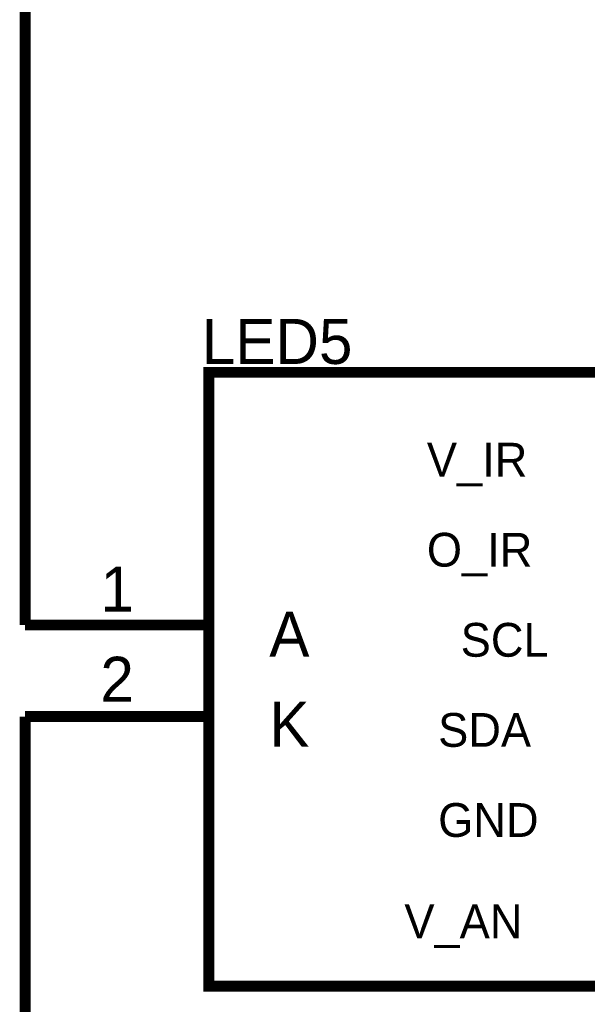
# Model space of a CAD drawing. Header units: inches. Extents: x 0 to 292, y 0 to 193.
# Tile 150 of 189: x 223 to 239, y 66 to 93. Entities that reach past the tile are written whole.
import ezdxf

# ---------------------------------------------------------------- set-up
doc = ezdxf.new("R2010")
doc.units = ezdxf.units.IN
doc.layers.add('Sheet', color=255, linetype='Continuous')

msp = doc.modelspace()

# ---------------------------------------------------------------- linework, layer by layer
at = {"layer": 'Sheet'}
for points in [[(222.991, 97.884, 0.3, 0.3, 0), (222.991, 76.035, 0.3, 0.3, 0)], [(228.076, 76.035, 0.3, 0.3, 0), (222.991, 76.035, 0.3, 0.3, 0)], [(228.076, 73.501, 0.3, 0.3, 0), (222.991, 73.501, 0.3, 0.3, 0)], [(222.991, 62.118, 0.3, 0.3, 0), (222.991, 73.501, 0.3, 0.3, 0)]]:
    msp.add_lwpolyline(points, format="xyseb", dxfattribs=at)
for points in [[(228.076, 83.032, 0.3, 0.3, 0), (240.059, 83.032, 0.3, 0.3, 0), (240.059, 66.036, 0.3, 0.3, 0), (228.076, 66.036, 0.3, 0.3, 0), (228.076, 83.032, 0.3, 0.3, 0)], [(228.076, 83.032, 0.0991, 0.0991, 0), (228.076, 66.036, 0.0991, 0.0991, 0), (240.059, 66.036, 0.0991, 0.0991, 0), (240.059, 83.032, 0.0991, 0.0991, 0), (228.076, 83.032, 0.0991, 0.0991, 0), (228.076, 83.032, 0.0991, 0.0991, 0)]]:
    msp.add_lwpolyline(points, format="xyseb", close=True, dxfattribs=at)

# ---------------------------------------------------------------- texts
for s, height, p in [('LED5', 1.2474, (227.882, 83.266)), ('V_IR', 0.9356, (234.116, 80.147)), ('O_IR', 0.9356, (234.116, 77.653)), ('1', 1.247, (225.076, 76.405)), ('A', 1.247, (229.752, 75.158)), ('SCL', 0.9356, (235.052, 75.158)), ('2', 1.247, (225.076, 73.91)), ('K', 1.247, (229.752, 72.663)), ('SDA', 0.9356, (234.428, 72.663)), ('GND', 0.9356, (234.428, 70.168)), ('V_AN', 0.9356, (233.493, 67.361))]:
    msp.add_text(s, height=height, dxfattribs=at).set_placement(p)

doc.saveas('drawing.dxf')
